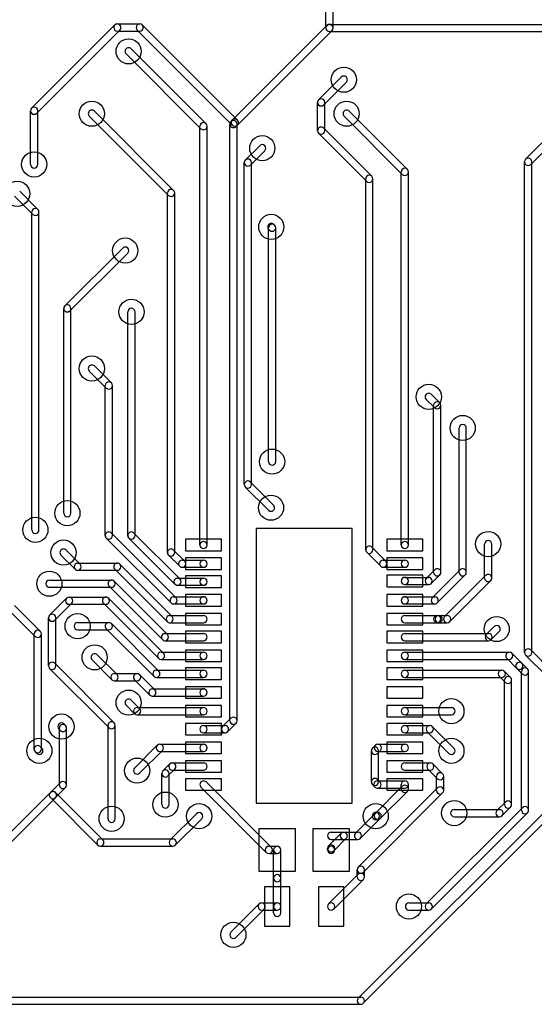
# Model space of a CAD drawing. Extents: x 67 to 209, y -168 to -95.
# Tile 8 of 14: x 149 to 167, y -168 to -133. Entities that reach past the tile are written whole.
import ezdxf

# ---------------------------------------------------------------- set-up
doc = ezdxf.new("R2010")
doc.units = 0
doc.header["$MEASUREMENT"] = 0
doc.layers.add('BLACK', color=250, linetype='CONTINUOUS')

msp = doc.modelspace()

# ---------------------------------------------------------------- linework, layer by layer
at = {"layer": 'BLACK'}
for p, q in [((159.767, -133.474), (159.767, -129.699)), ((160.021, -133.474), (160.021, -129.699)), ((149.374, -136.305), (152.312, -133.366)), ((152.402, -133.329), (153.191, -133.329)), ((153.281, -133.366), (156.641, -136.727)), ((159.804, -133.384), (156.461, -136.727)), ((159.894, -133.347), (171.16, -133.347)), ((149.554, -136.485), (152.492, -133.546)), ((152.402, -133.583), (153.191, -133.583)), ((153.101, -133.546), (156.461, -136.907)), ((159.984, -133.564), (156.641, -136.907)), ((159.894, -133.601), (171.16, -133.601)), ((155.534, -136.854), (152.89, -134.21)), ((155.354, -137.034), (152.71, -134.39)), ((159.51, -136.01), (160.31, -135.21)), ((159.69, -136.19), (160.49, -135.39)), ((159.473, -137.1), (159.473, -136.1)), ((159.727, -137.1), (159.727, -136.1)), ((149.337, -138.292), (149.337, -136.395)), ((149.591, -138.292), (149.591, -136.395)), ((154.21, -139.39), (151.41, -136.59)), ((154.39, -139.21), (151.59, -136.41)), ((162.466, -138.646), (160.41, -136.59)), ((162.646, -138.466), (160.59, -136.41)), ((155.317, -151.733), (155.317, -136.944)), ((155.571, -151.733), (155.571, -136.944)), ((156.377, -157.938), (156.377, -136.865)), ((156.46, -136.728), (156.413, -136.776)), ((156.642, -136.906), (156.595, -136.954)), ((156.631, -157.938), (156.631, -136.865)), ((167.959, -136.972), (166.821, -138.11)), ((161.21, -138.89), (159.51, -137.19)), ((161.39, -138.71), (159.69, -137.01)), ((168.139, -137.152), (167.001, -138.29)), ((157.431, -137.63), (156.922, -138.139)), ((157.611, -137.81), (157.102, -138.319)), ((156.885, -149.598), (156.885, -138.229)), ((157.139, -149.598), (157.139, -138.229)), ((166.784, -155.53), (166.784, -138.2)), ((167.038, -155.53), (167.038, -138.2)), ((162.429, -151.733), (162.429, -138.556)), ((162.683, -151.733), (162.683, -138.556)), ((161.173, -151.9), (161.173, -138.8)), ((161.427, -151.9), (161.427, -138.8)), ((148.773, -139.418), (149.417, -140.062)), ((148.953, -139.238), (149.597, -139.882)), ((154.173, -152), (154.173, -139.3)), ((154.427, -152), (154.427, -139.3)), ((149.38, -151.199), (149.38, -139.972)), ((149.634, -151.199), (149.634, -139.972)), ((157.957, -140.438), (157.928, -140.409)), ((157.74, -148.788), (157.74, -140.528)), ((157.777, -140.618), (157.748, -140.589)), ((157.994, -148.788), (157.994, -140.528)), ((150.545, -143.288), (152.593, -141.247)), ((150.724, -143.467), (152.772, -141.426)), ((150.509, -150.608), (150.509, -143.379)), ((150.763, -150.608), (150.763, -143.379)), ((152.773, -151.4), (152.773, -143.5)), ((153.027, -151.4), (153.027, -143.5)), ((152.01, -146.19), (151.41, -145.59)), ((152.19, -146.01), (151.59, -145.41)), ((151.973, -151.4), (151.973, -146.1)), ((152.227, -151.4), (152.227, -146.1)), ((163.61, -146.89), (163.31, -146.59)), ((163.79, -146.71), (163.49, -146.41)), ((163.573, -152.7), (163.573, -146.8)), ((163.827, -152.7), (163.827, -146.8)), ((164.473, -152.7), (164.473, -147.6)), ((164.727, -152.7), (164.727, -147.6)), ((157.102, -149.508), (157.92, -150.326)), ((156.922, -149.688), (157.74, -150.506)), ((160.7, -151.15), (157.3, -151.15)), ((157.3, -151.15), (157.3, -160.85)), ((160.7, -160.85), (160.7, -151.15)), ((154.299, -153.779), (152.01, -151.49)), ((154.479, -153.599), (152.19, -151.31)), ((154.438, -153.118), (152.81, -151.49)), ((154.618, -152.938), (152.99, -151.31)), ((156.079, -151.53), (154.809, -151.53)), ((154.809, -151.53), (154.809, -151.936)), ((156.079, -151.936), (156.079, -151.53)), ((163.191, -151.53), (161.921, -151.53)), ((161.921, -151.53), (161.921, -151.936)), ((163.191, -151.936), (163.191, -151.53)), ((151.09, -152.41), (150.59, -151.91)), ((154.783, -152.303), (154.39, -151.91)), ((154.809, -151.936), (156.079, -151.936)), ((155.317, -151.733), (155.317, -151.733)), ((155.571, -151.733), (155.571, -151.733)), ((161.883, -152.303), (161.39, -151.81)), ((161.921, -151.936), (163.191, -151.936)), ((162.429, -151.733), (162.429, -151.733)), ((162.683, -151.733), (162.683, -151.733)), ((165.373, -152.9), (165.373, -151.7)), ((165.627, -152.9), (165.627, -151.7)), ((150.91, -152.59), (150.41, -152.09)), ((154.603, -152.483), (154.21, -152.09)), ((154.693, -152.266), (155.444, -152.266)), ((156.079, -152.19), (154.809, -152.19)), ((154.809, -152.19), (154.809, -152.596)), ((155.444, -152.266), (155.444, -152.266)), ((156.079, -152.596), (156.079, -152.19)), ((161.703, -152.483), (161.21, -151.99)), ((161.793, -152.266), (162.556, -152.266)), ((163.191, -152.19), (161.921, -152.19)), ((161.921, -152.19), (161.921, -152.596)), ((162.556, -152.266), (162.556, -152.266)), ((163.191, -152.596), (163.191, -152.19)), ((151, -152.373), (152.4, -152.373)), ((151, -152.627), (152.4, -152.627)), ((154.159, -154.439), (152.31, -152.59)), ((154.339, -154.259), (152.49, -152.41)), ((154.693, -152.52), (155.444, -152.52)), ((154.809, -152.596), (156.079, -152.596)), ((155.354, -152.483), (155.354, -152.483)), ((155.444, -152.52), (155.444, -152.52)), ((155.534, -152.303), (155.534, -152.303)), ((161.793, -152.52), (162.556, -152.52)), ((161.921, -152.596), (163.191, -152.596)), ((162.466, -152.483), (162.466, -152.483)), ((162.556, -152.52), (162.556, -152.52)), ((162.646, -152.303), (162.646, -152.303)), ((163.307, -152.913), (163.61, -152.61)), ((163.521, -153.599), (164.51, -152.61)), ((150, -152.973), (152.2, -152.973)), ((154.528, -152.901), (155.444, -152.901)), ((156.079, -152.825), (154.809, -152.825)), ((154.809, -152.825), (154.809, -153.231)), ((155.444, -152.901), (155.444, -152.901)), ((155.534, -152.938), (155.534, -152.938)), ((156.079, -153.231), (156.079, -152.825)), ((163.191, -152.8), (161.921, -152.8)), ((161.921, -152.8), (161.921, -153.206)), ((162.556, -152.876), (162.556, -152.876)), ((162.556, -152.876), (163.397, -152.876)), ((162.646, -152.913), (162.646, -152.913)), ((163.191, -153.206), (163.191, -152.8)), ((163.487, -153.093), (163.79, -152.79)), ((163.701, -153.779), (164.69, -152.79)), ((163.961, -154.259), (165.41, -152.81)), ((164.141, -154.439), (165.59, -152.99)), ((150, -153.227), (152.2, -153.227)), ((153.994, -155.074), (152.11, -153.19)), ((154.174, -154.894), (152.29, -153.01)), ((154.528, -153.155), (155.444, -153.155)), ((154.809, -153.231), (156.079, -153.231)), ((155.354, -153.118), (155.354, -153.118)), ((155.444, -153.155), (155.444, -153.155)), ((161.921, -153.206), (163.191, -153.206)), ((162.466, -153.093), (162.466, -153.093)), ((162.556, -153.13), (162.556, -153.13)), ((162.556, -153.13), (163.397, -153.13)), ((150.61, -153.61), (150.01, -154.21)), ((150.7, -153.573), (152, -153.573)), ((154.034, -155.554), (152.09, -153.61)), ((154.389, -153.562), (155.444, -153.562)), ((156.079, -153.485), (154.809, -153.485)), ((154.809, -153.485), (154.809, -153.892)), ((155.354, -153.599), (155.354, -153.599)), ((155.444, -153.562), (155.444, -153.562)), ((156.079, -153.892), (156.079, -153.485)), ((163.191, -153.485), (161.921, -153.485)), ((161.921, -153.485), (161.921, -153.892)), ((162.556, -153.562), (162.556, -153.562)), ((162.556, -153.562), (163.611, -153.562)), ((162.646, -153.599), (162.646, -153.599)), ((163.191, -153.892), (163.191, -153.485)), ((149.682, -154.782), (148.766, -153.866)), ((150.79, -153.79), (150.19, -154.39)), ((150.7, -153.827), (152, -153.827)), ((153.854, -155.734), (151.91, -153.79)), ((154.389, -153.816), (155.444, -153.816)), ((154.809, -153.892), (156.079, -153.892)), ((155.444, -153.816), (155.444, -153.816)), ((155.533, -153.779), (155.534, -153.778)), ((161.921, -153.892), (163.191, -153.892)), ((162.467, -153.779), (162.466, -153.778)), ((162.556, -153.816), (162.556, -153.816)), ((162.556, -153.816), (163.611, -153.816)), ((149.502, -154.962), (148.586, -154.046)), ((149.973, -156), (149.973, -154.3)), ((150.227, -156), (150.227, -154.3)), ((154.249, -154.222), (155.444, -154.222)), ((156.079, -154.146), (154.809, -154.146)), ((154.809, -154.146), (154.809, -154.552)), ((156.079, -154.552), (156.079, -154.146)), ((163.191, -154.146), (161.921, -154.146)), ((161.921, -154.146), (161.921, -154.552)), ((162.556, -154.222), (163.7, -154.222)), ((163.191, -154.552), (163.191, -154.146)), ((163.7, -154.222), (163.751, -154.222)), ((163.7, -154.222), (163.751, -154.222)), ((163.751, -154.222), (164.051, -154.222)), ((151, -154.473), (152.1, -154.473)), ((151, -154.727), (152.1, -154.727)), ((153.689, -156.369), (152.01, -154.69)), ((153.869, -156.189), (152.19, -154.51)), ((154.249, -154.476), (155.444, -154.476)), ((154.809, -154.552), (156.079, -154.552)), ((161.921, -154.552), (163.191, -154.552)), ((162.556, -154.476), (163.7, -154.476)), ((163.7, -154.476), (163.751, -154.476)), ((163.7, -154.476), (163.751, -154.476)), ((163.751, -154.476), (164.051, -154.476)), ((165.71, -154.61), (165.426, -154.894)), ((149.465, -158.944), (149.465, -154.872)), ((149.719, -158.944), (149.719, -154.872)), ((154.084, -154.857), (155.444, -154.857)), ((156.079, -154.781), (154.809, -154.781)), ((154.809, -154.781), (154.809, -155.187)), ((156.079, -155.187), (156.079, -154.781)), ((163.191, -154.781), (161.921, -154.781)), ((161.921, -154.781), (161.921, -155.187)), ((162.556, -154.857), (165.516, -154.857)), ((163.191, -155.187), (163.191, -154.781)), ((165.89, -154.79), (165.606, -155.074)), ((154.084, -155.111), (155.444, -155.111)), ((154.809, -155.187), (156.079, -155.187)), ((161.921, -155.187), (163.191, -155.187)), ((162.556, -155.111), (165.516, -155.111)), ((152.39, -156.31), (151.69, -155.61)), ((153.944, -155.517), (155.444, -155.517)), ((153.944, -155.771), (155.444, -155.771)), ((156.079, -155.441), (154.809, -155.441)), ((154.809, -155.441), (154.809, -155.848)), ((155.354, -155.734), (155.354, -155.734)), ((155.444, -155.517), (155.444, -155.517)), ((155.444, -155.771), (155.444, -155.771)), ((155.533, -155.554), (155.534, -155.555)), ((156.079, -155.848), (156.079, -155.441)), ((163.191, -155.441), (161.921, -155.441)), ((161.921, -155.441), (161.921, -155.848)), ((162.467, -155.554), (162.466, -155.555)), ((162.556, -155.517), (162.556, -155.517)), ((162.556, -155.517), (166.244, -155.517)), ((162.556, -155.771), (162.556, -155.771)), ((162.556, -155.771), (166.244, -155.771)), ((162.646, -155.734), (162.646, -155.734)), ((163.191, -155.848), (163.191, -155.441)), ((166.154, -155.734), (166.51, -156.09)), ((166.334, -155.554), (166.69, -155.91)), ((166.821, -155.62), (167.566, -156.365)), ((167.001, -155.44), (167.746, -156.185)), ((150.01, -156.09), (152.11, -158.19)), ((150.19, -155.91), (152.29, -158.01)), ((152.21, -156.49), (151.51, -155.79)), ((154.809, -155.848), (156.079, -155.848)), ((156.079, -156.076), (154.809, -156.076)), ((154.809, -156.076), (154.809, -156.483)), ((156.079, -156.483), (156.079, -156.076)), ((161.921, -155.848), (163.191, -155.848)), ((163.191, -156.076), (161.921, -156.076)), ((161.921, -156.076), (161.921, -156.483)), ((163.191, -156.483), (163.191, -156.076)), ((166.71, -156.29), (166.51, -156.09)), ((166.89, -156.11), (166.69, -155.91)), ((152.3, -156.273), (153.1, -156.273)), ((153.73, -156.85), (153.19, -156.31)), ((153.779, -156.152), (155.444, -156.152)), ((153.779, -156.406), (155.444, -156.406)), ((155.354, -156.369), (155.354, -156.369)), ((155.444, -156.152), (155.444, -156.152)), ((155.444, -156.406), (155.444, -156.406)), ((155.533, -156.189), (155.534, -156.19)), ((162.467, -156.189), (162.466, -156.19)), ((162.556, -156.152), (162.556, -156.152)), ((162.556, -156.152), (165.979, -156.152)), ((162.556, -156.406), (162.556, -156.406)), ((162.556, -156.406), (165.979, -156.406)), ((162.646, -156.369), (162.646, -156.369)), ((165.889, -156.369), (166.11, -156.59)), ((166.069, -156.189), (166.29, -156.41)), ((166.673, -161.1), (166.673, -156.2)), ((166.927, -161.1), (166.927, -156.2)), ((152.3, -156.527), (153.1, -156.527)), ((153.55, -157.03), (153.01, -156.49)), ((153.64, -156.813), (155.444, -156.813)), ((154.809, -156.483), (156.079, -156.483)), ((156.079, -156.737), (154.809, -156.737)), ((154.809, -156.737), (154.809, -157.143)), ((155.444, -156.813), (155.444, -156.813)), ((156.079, -157.143), (156.079, -156.737)), ((161.921, -156.483), (163.191, -156.483)), ((163.191, -156.737), (161.921, -156.737)), ((161.921, -156.737), (161.921, -157.143)), ((163.191, -157.143), (163.191, -156.737)), ((166.073, -160.9), (166.073, -156.5)), ((166.327, -160.9), (166.327, -156.5)), ((153.64, -157.067), (155.444, -157.067)), ((154.809, -157.143), (156.079, -157.143)), ((155.354, -156.85), (155.354, -156.85)), ((155.444, -157.067), (155.444, -157.067)), ((155.534, -157.03), (155.534, -157.03)), ((161.921, -157.143), (163.191, -157.143)), ((153.01, -157.69), (152.71, -157.39)), ((153.19, -157.51), (152.89, -157.21)), ((153.1, -157.473), (155.444, -157.473)), ((156.079, -157.397), (154.809, -157.397)), ((154.809, -157.397), (154.809, -157.803)), ((155.444, -157.473), (155.444, -157.473)), ((155.534, -157.51), (155.534, -157.51)), ((156.079, -157.803), (156.079, -157.397)), ((163.191, -157.397), (161.921, -157.397)), ((161.921, -157.397), (161.921, -157.803)), ((162.466, -157.51), (162.466, -157.51)), ((162.556, -157.473), (162.556, -157.473)), ((162.556, -157.473), (164.2, -157.473)), ((163.191, -157.803), (163.191, -157.397)), ((153.1, -157.727), (155.444, -157.727)), ((154.809, -157.803), (156.079, -157.803)), ((155.354, -157.69), (155.354, -157.69)), ((155.444, -157.727), (155.444, -157.727)), ((156.414, -157.848), (156.116, -158.145)), ((161.921, -157.803), (163.191, -157.803)), ((162.556, -157.727), (162.556, -157.727)), ((162.556, -157.727), (164.2, -157.727)), ((162.646, -157.69), (162.646, -157.69)), ((150.354, -160.209), (150.354, -158.196)), ((150.518, -158.054), (150.57, -158.105)), ((150.608, -160.209), (150.608, -158.196)), ((152.073, -161.4), (152.073, -158.1)), ((152.327, -161.4), (152.327, -158.1)), ((156.079, -158.032), (154.809, -158.032)), ((154.809, -158.032), (154.809, -158.438)), ((155.354, -158.145), (155.354, -158.145)), ((155.444, -158.108), (155.444, -158.108)), ((155.444, -158.108), (156.206, -158.108)), ((156.079, -158.438), (156.079, -158.032)), ((156.594, -158.028), (156.296, -158.325)), ((163.191, -158.032), (161.921, -158.032)), ((161.921, -158.032), (161.921, -158.438)), ((162.466, -158.145), (162.466, -158.145)), ((162.556, -158.108), (162.556, -158.108)), ((162.556, -158.108), (163.435, -158.108)), ((163.191, -158.438), (163.191, -158.032)), ((163.525, -158.145), (164.29, -158.91)), ((150.34, -158.236), (150.392, -158.287)), ((154.809, -158.438), (156.079, -158.438)), ((155.444, -158.362), (155.444, -158.362)), ((155.444, -158.362), (156.206, -158.362)), ((155.534, -158.325), (155.534, -158.325)), ((161.921, -158.438), (163.191, -158.438)), ((162.556, -158.362), (162.556, -158.362)), ((162.556, -158.362), (163.435, -158.362)), ((162.646, -158.325), (162.646, -158.325)), ((163.345, -158.325), (164.11, -159.09)), ((149.738, -158.91), (149.682, -158.854)), ((153.814, -158.806), (153.01, -159.61)), ((153.904, -158.769), (155.444, -158.769)), ((156.079, -158.692), (154.809, -158.692)), ((154.809, -158.692), (154.809, -159.099)), ((155.354, -158.806), (155.354, -158.806)), ((155.444, -158.769), (155.444, -158.769)), ((156.079, -159.099), (156.079, -158.692)), ((161.514, -158.806), (161.41, -158.91)), ((161.604, -158.769), (162.556, -158.769)), ((163.191, -158.692), (161.921, -158.692)), ((161.921, -158.692), (161.921, -159.099)), ((162.429, -158.896), (162.429, -158.896)), ((162.683, -158.896), (162.683, -158.896)), ((163.191, -159.099), (163.191, -158.692)), ((149.558, -159.09), (149.502, -159.034)), ((153.994, -158.986), (153.19, -159.79)), ((153.904, -159.023), (155.444, -159.023)), ((154.809, -159.099), (156.079, -159.099)), ((155.444, -159.023), (155.444, -159.023)), ((155.533, -158.986), (155.534, -158.985)), ((161.373, -160.1), (161.373, -159)), ((161.694, -158.986), (161.59, -159.09)), ((161.604, -159.023), (162.556, -159.023)), ((161.627, -160.1), (161.627, -159)), ((161.921, -159.099), (163.191, -159.099)), ((154.01, -159.71), (154.254, -159.466)), ((154.344, -159.429), (155.444, -159.429)), ((156.079, -159.353), (154.809, -159.353)), ((154.809, -159.353), (154.809, -159.759)), ((156.079, -159.759), (156.079, -159.353)), ((163.191, -159.353), (161.921, -159.353)), ((161.921, -159.353), (161.921, -159.759)), ((162.556, -159.429), (163.456, -159.429)), ((163.191, -159.759), (163.191, -159.353)), ((163.546, -159.466), (163.89, -159.81)), ((153.973, -160.9), (153.973, -159.8)), ((154.19, -159.89), (154.434, -159.646)), ((154.227, -160.9), (154.227, -159.8)), ((154.344, -159.683), (155.444, -159.683)), ((154.809, -159.759), (156.079, -159.759)), ((161.921, -159.759), (163.191, -159.759)), ((162.556, -159.683), (163.456, -159.683)), ((163.366, -159.646), (163.71, -159.99)), ((163.673, -160.4), (163.673, -159.9)), ((163.927, -160.4), (163.927, -159.9)), ((150.391, -160.119), (150.036, -160.474)), ((156.079, -159.988), (154.809, -159.988)), ((154.809, -159.988), (154.809, -160.394)), ((157.663, -162.59), (155.354, -160.281)), ((157.843, -162.41), (155.534, -160.101)), ((156.079, -160.394), (156.079, -159.988)), ((161.41, -160.19), (161.501, -160.281)), ((162.466, -160.254), (161.508, -161.212)), ((161.59, -160.01), (161.681, -160.101)), ((161.591, -160.064), (162.556, -160.064)), ((163.191, -159.988), (161.921, -159.988)), ((161.921, -159.988), (161.921, -160.394)), ((162.429, -160.344), (162.429, -160.191)), ((162.683, -160.344), (162.683, -160.191)), ((163.191, -160.394), (163.191, -159.988)), ((144.965, -165.536), (150.041, -160.478)), ((150.571, -160.299), (150.216, -160.654)), ((150.216, -160.474), (151.892, -162.15)), ((154.809, -160.394), (156.079, -160.394)), ((160.908, -167.736), (168.137, -160.507)), ((163.71, -160.31), (160.91, -163.11)), ((163.89, -160.49), (161.09, -163.29)), ((161.591, -160.318), (162.556, -160.318)), ((162.646, -160.434), (161.688, -161.392)), ((161.921, -160.394), (163.191, -160.394)), ((145.144, -165.716), (150.22, -160.658)), ((150.036, -160.654), (151.712, -162.33)), ((157.3, -160.85), (160.7, -160.85)), ((161.088, -167.916), (168.317, -160.687)), ((166.11, -160.81), (165.81, -161.11)), ((166.29, -160.99), (165.99, -161.29)), ((154.269, -162.149), (155.201, -161.221)), ((161.508, -161.212), (160.81, -161.91)), ((161.445, -161.212), (161.437, -161.22)), ((161.535, -161.175), (161.598, -161.175)), ((166.71, -161.01), (163.31, -164.41)), ((166.89, -161.19), (163.49, -164.59)), ((164.3, -161.073), (165.9, -161.073)), ((164.3, -161.327), (165.9, -161.327)), ((154.448, -162.329), (155.38, -161.401)), ((161.688, -161.392), (160.99, -162.09)), ((161.535, -161.429), (161.598, -161.429)), ((161.625, -161.392), (161.617, -161.4)), ((157.397, -161.751), (157.397, -163.249)), ((158.698, -161.751), (157.397, -161.751)), ((158.698, -163.249), (158.698, -161.751)), ((159.302, -161.751), (159.302, -163.249)), ((160.603, -161.751), (159.302, -161.751)), ((160.309, -161.91), (159.862, -162.356)), ((159.952, -161.873), (160.399, -161.873)), ((160.399, -161.873), (160.9, -161.873)), ((160.603, -163.249), (160.603, -161.751)), ((151.802, -162.113), (154.359, -162.113)), ((151.802, -162.367), (154.359, -162.367)), ((157.753, -162.373), (158.048, -162.373)), ((158.048, -162.373), (158.048, -162.373)), ((159.952, -162.127), (160.399, -162.127)), ((159.952, -162.373), (159.953, -162.373)), ((160.489, -162.09), (160.042, -162.536)), ((160.399, -162.127), (160.9, -162.127)), ((157.753, -162.627), (158.048, -162.627)), ((157.921, -163.5), (157.921, -162.5)), ((158.048, -162.627), (158.048, -162.627)), ((158.175, -163.5), (158.175, -162.5)), ((159.825, -162.5), (159.825, -162.446)), ((159.952, -162.627), (159.953, -162.627)), ((160.079, -162.5), (160.079, -162.446)), ((157.397, -163.249), (158.698, -163.249)), ((157.958, -163.41), (157.958, -163.411)), ((159.302, -163.249), (160.603, -163.249)), ((160.91, -163.362), (159.863, -164.41)), ((160.873, -163.452), (160.873, -163.2)), ((161.127, -163.452), (161.127, -163.2)), ((157.921, -164.5), (157.921, -163.5)), ((157.921, -164.5), (157.921, -163.501)), ((158.138, -163.59), (158.137, -163.59)), ((158.175, -164.5), (158.175, -163.5)), ((158.175, -164.5), (158.175, -163.501)), ((161.09, -163.542), (160.042, -164.589)), ((157.603, -163.802), (157.603, -165.199)), ((158.492, -163.802), (157.603, -163.802)), ((158.492, -165.199), (158.492, -163.802)), ((159.508, -163.802), (159.508, -165.199)), ((160.397, -163.802), (159.508, -163.802)), ((160.397, -165.199), (160.397, -163.802)), ((157.41, -164.41), (156.41, -165.41)), ((157.5, -164.373), (158.048, -164.373)), ((159.863, -164.41), (159.862, -164.41)), ((162.7, -164.373), (163.4, -164.373)), ((157.59, -164.59), (156.59, -165.59)), ((157.5, -164.627), (158.048, -164.627)), ((157.921, -164.726), (157.921, -164.5)), ((157.921, -164.726), (157.921, -164.5)), ((158.175, -164.726), (158.175, -164.5)), ((158.175, -164.726), (158.175, -164.5)), ((159.826, -164.5), (159.826, -164.5)), ((160.042, -164.589), (160.042, -164.59)), ((160.08, -164.5), (160.08, -164.5)), ((162.7, -164.627), (163.4, -164.627)), ((157.603, -165.199), (158.492, -165.199)), ((159.508, -165.199), (160.397, -165.199)), ((139.651, -167.699), (160.998, -167.699)), ((139.651, -167.953), (160.998, -167.953))]:
    msp.add_line(p, q, dxfattribs=at)
for centre in [(152.8, -134.3), (160.4, -135.3), (151.5, -136.5), (160.5, -136.5), (157.521, -137.72), (149.464, -138.292), (148.863, -139.328), (157.838, -140.499), (152.681, -141.335), (152.9, -143.5), (151.5, -145.5), (163.4, -146.5), (164.6, -147.6), (157.867, -148.788), (150.636, -150.608), (157.83, -150.416), (149.507, -151.199), (165.5, -151.7), (150.5, -152), (150, -153.1), (151, -154.6), (165.8, -154.7), (151.6, -155.7), (152.8, -157.3), (164.2, -157.6), (150.429, -158.145), (149.648, -159), (164.2, -159), (153.1, -159.7), (154.1, -160.9), (152.2, -161.4), (155.29, -161.31), (161.527, -161.31), (164.3, -161.2), (162.7, -164.5), (156.5, -165.5)]:
    msp.add_circle(centre, 0.4445, dxfattribs=at)
for centre, start, end in [((152.402, -133.456), 90, 270), ((152.402, -133.456), 315, 495), ((153.191, -133.456), 45, 225), ((153.191, -133.456), 270, 450), ((159.894, -133.474), 90, 270), ((159.894, -133.474), 180, 360), ((159.894, -133.474), -45, 135), ((152.8, -134.3), 405, 585), ((160.4, -135.3), 315, 495), ((149.464, -136.395), 360, 540), ((149.464, -136.395), 135, 315), ((159.6, -136.1), 360, 540), ((159.6, -136.1), 135, 315), ((151.5, -136.5), 405, 585), ((160.5, -136.5), 405, 585), ((155.444, -136.944), 360, 540), ((155.444, -136.944), 225, 405), ((156.504, -136.865), 360, 540), ((156.504, -136.865), 135.7, 315.7), ((156.551, -136.817), 135, 315), ((156.551, -136.817), -44.3, 135.7), ((156.551, -136.817), 225, 405), ((159.6, -137.1), 405, 585), ((159.6, -137.1), 180, 360), ((157.521, -137.72), -45, 135), ((149.464, -138.292), 180, 360), ((157.012, -138.229), 360, 540), ((157.012, -138.229), 135, 315), ((166.911, -138.2), 360, 540), ((166.911, -138.2), 135, 315), ((161.3, -138.8), 360, 540), ((161.3, -138.8), 225, 405), ((162.556, -138.556), 360, 540), ((162.556, -138.556), 225, 405), ((154.3, -139.3), 360, 540), ((154.3, -139.3), 225, 405), ((149.507, -139.972), 360, 540), ((149.507, -139.972), 225, 405), ((157.838, -140.499), 405, 585), ((157.867, -140.528), 360, 540), ((157.867, -140.528), 225, 405), ((152.683, -141.337), 314.9, 494.9), ((150.636, -143.379), 360, 540), ((150.634, -143.377), 134.9, 314.9), ((152.9, -143.5), 360, 540), ((151.5, -145.5), 405, 585), ((152.1, -146.1), 360, 540), ((152.1, -146.1), 225, 405), ((163.4, -146.5), 405, 585), ((163.7, -146.8), 360, 540), ((163.7, -146.8), 225, 405), ((164.6, -147.6), 360, 540), ((157.867, -148.788), 180, 360), ((157.012, -149.598), 45, 225), ((157.012, -149.598), 180, 360), ((157.83, -150.416), 225, 405), ((150.636, -150.608), 180, 360), ((149.507, -151.199), 180, 360), ((152.1, -151.4), 405, 585), ((152.1, -151.4), 180, 360), ((152.9, -151.4), 405, 585), ((152.9, -151.4), 180, 360), ((165.5, -151.7), 360, 540), ((150.5, -152), 405, 585), ((154.3, -152), 405, 585), ((155.444, -151.733), 360, 540), ((155.444, -151.733), 180, 360), ((155.444, -151.733), 180, 360), ((161.3, -151.9), 405, 585), ((161.3, -151.9), 180, 360), ((162.556, -151.733), 360, 540), ((162.556, -151.733), 180, 360), ((162.556, -151.733), 180, 360), ((154.3, -152), 180, 360), ((154.693, -152.393), 90, 270), ((155.444, -152.393), 90, 270), ((155.444, -152.393), 45, 225), ((155.444, -152.393), 270, 450), ((155.444, -152.393), 270, 450), ((161.793, -152.393), 90, 270), ((162.556, -152.393), 90, 270), ((162.556, -152.393), 45, 225), ((162.556, -152.393), 270, 450), ((162.556, -152.393), 270, 450), ((151, -152.5), 90, 270), ((151, -152.5), 225, 405), ((152.4, -152.5), 405, 585), ((152.4, -152.5), 270, 450), ((154.693, -152.393), 225, 405), ((155.444, -152.393), 225, 405), ((161.793, -152.393), 225, 405), ((162.556, -152.393), 225, 405), ((163.7, -152.7), 315, 495), ((164.6, -152.7), 315, 495), ((150, -153.1), 90, 270), ((152.2, -153.1), 405, 585), ((152.2, -153.1), 270, 450), ((154.528, -153.028), 90, 270), ((154.528, -153.028), 225, 405), ((155.444, -153.028), 90, 270), ((155.444, -153.028), 45, 225), ((155.444, -153.028), 225, 405), ((155.444, -153.028), 270, 450), ((155.444, -153.028), 270, 450), ((162.556, -153.003), 90, 270), ((162.556, -153.003), 90, 270), ((162.556, -153.003), 405, 585), ((162.556, -153.003), 225, 405), ((162.556, -153.003), 270, 450), ((163.397, -153.003), 135, 315), ((163.397, -153.003), 270, 450), ((163.7, -152.7), 180, 360), ((164.6, -152.7), 180, 360), ((165.5, -152.9), 180, 360), ((165.5, -152.9), 315, 495), ((150.7, -153.7), 90, 270), ((150.7, -153.7), -45, 135), ((152, -153.7), 405, 585), ((152, -153.7), 270, 450), ((154.389, -153.689), 90, 270), ((154.389, -153.689), 225, 405), ((155.444, -153.689), 90, 270), ((155.444, -153.689), 135, 315), ((155.444, -153.689), 315, 495), ((155.444, -153.689), 270, 450), ((155.444, -153.689), 270, 450), ((162.556, -153.689), 90, 270), ((162.556, -153.689), 90, 270), ((162.556, -153.689), 405, 585), ((162.556, -153.689), 225, 405), ((162.556, -153.689), 270, 450), ((163.611, -153.689), 135, 315), ((163.611, -153.689), 270, 450), ((150.1, -154.3), 360, 540), ((150.1, -154.3), 135, 315), ((154.249, -154.349), 90, 270), ((154.249, -154.349), 225, 405), ((155.444, -154.349), 270, 450), ((162.556, -154.349), 90, 270), ((163.7, -154.349), 90, 270), ((163.7, -154.349), 90, 270), ((163.751, -154.349), 90, 270), ((163.7, -154.349), 270, 450), ((163.751, -154.349), 270, 450), ((163.751, -154.349), 270, 450), ((164.051, -154.349), 135, 315), ((164.051, -154.349), 270, 450), ((151, -154.6), 90, 270), ((152.1, -154.6), 405, 585), ((152.1, -154.6), 270, 450), ((165.8, -154.7), -45, 135), ((149.592, -154.872), 360, 540), ((149.592, -154.872), 225, 405), ((154.084, -154.984), 90, 270), ((154.084, -154.984), 225, 405), ((155.444, -154.984), 270, 450), ((162.556, -154.984), 90, 270), ((165.516, -154.984), 135, 315), ((165.516, -154.984), 270, 450), ((166.911, -155.53), 45, 225), ((151.6, -155.7), 405, 585), ((153.944, -155.644), 90, 270), ((153.944, -155.644), 225, 405), ((155.444, -155.644), 90, 270), ((155.444, -155.644), 45, 225), ((155.444, -155.644), 225, 405), ((155.444, -155.644), 270, 450), ((155.444, -155.644), 270, 450), ((162.556, -155.644), 90, 270), ((162.556, -155.644), 90, 270), ((162.556, -155.644), 135, 315), ((162.556, -155.644), -45, 135), ((162.556, -155.644), 270, 450), ((166.244, -155.644), 45, 225), ((166.244, -155.644), 270, 450), ((166.911, -155.53), 180, 360), ((150.1, -156), 45, 225), ((150.1, -156), 180, 360), ((166.6, -156), 405, 585), ((166.6, -156), 225, 405), ((166.8, -156.2), 360, 540), ((166.8, -156.2), 225, 405), ((152.3, -156.4), 90, 270), ((152.3, -156.4), 225, 405), ((153.1, -156.4), 405, 585), ((153.1, -156.4), 270, 450), ((153.779, -156.279), 90, 270), ((153.779, -156.279), 225, 405), ((155.444, -156.279), 90, 270), ((155.444, -156.279), 45, 225), ((155.444, -156.279), 225, 405), ((155.444, -156.279), 270, 450), ((155.444, -156.279), 270, 450), ((162.556, -156.279), 90, 270), ((162.556, -156.279), 90, 270), ((162.556, -156.279), 135, 315), ((162.556, -156.279), -45, 135), ((162.556, -156.279), 270, 450), ((165.979, -156.279), 45, 225), ((165.979, -156.279), 270, 450), ((166.2, -156.5), 360, 540), ((166.2, -156.5), 225, 405), ((153.64, -156.94), 90, 270), ((155.444, -156.94), 90, 270), ((155.444, -156.94), 315, 495), ((155.444, -156.94), 270, 450), ((155.444, -156.94), 270, 450), ((153.64, -156.94), 225, 405), ((155.444, -156.94), 135, 315), ((152.8, -157.3), 405, 585), ((153.1, -157.6), 90, 270), ((153.1, -157.6), 225, 405), ((155.444, -157.6), 90, 270), ((155.444, -157.6), 45, 225), ((155.444, -157.6), 225, 405), ((155.444, -157.6), 270, 450), ((155.444, -157.6), 270, 450), ((162.556, -157.6), 90, 270), ((162.556, -157.6), 90, 270), ((162.556, -157.6), 135, 315), ((162.556, -157.6), -45, 135), ((162.556, -157.6), 270, 450), ((164.2, -157.6), 270, 450), ((156.504, -157.938), -45, 135), ((150.429, -158.145), 45.6, 225.6), ((150.481, -158.196), 360, 540), ((150.481, -158.196), 225.6, 405.6), ((152.2, -158.1), 360, 540), ((152.2, -158.1), 225, 405), ((155.444, -158.235), 90, 270), ((155.444, -158.235), 90, 270), ((155.444, -158.235), 135, 315), ((155.444, -158.235), -45, 135), ((155.444, -158.235), 270, 450), ((156.206, -158.235), 135, 315), ((156.206, -158.235), 270, 450), ((156.504, -157.938), 180, 360), ((162.556, -158.235), 90, 270), ((162.556, -158.235), 90, 270), ((162.556, -158.235), 135, 315), ((162.556, -158.235), -45, 135), ((162.556, -158.235), 270, 450), ((163.435, -158.235), 45, 225), ((163.435, -158.235), 270, 450), ((149.592, -158.944), 405, 585), ((153.904, -158.896), 90, 270), ((153.904, -158.896), -45, 135), ((155.444, -158.896), 90, 270), ((155.444, -158.896), 135, 315), ((155.444, -158.896), 315, 495), ((155.444, -158.896), 270, 450), ((155.444, -158.896), 270, 450), ((161.5, -159), 360, 540), ((161.604, -158.896), 90, 270), ((161.604, -158.896), -45, 135), ((162.556, -158.896), 360, 540), ((162.556, -158.896), 180, 360), ((162.556, -158.896), 270, 450), ((149.592, -158.944), 180, 360), ((149.648, -159), 225, 405), ((161.5, -159), 135, 315), ((164.2, -159), 225, 405), ((154.344, -159.556), 90, 270), ((154.344, -159.556), 315, 495), ((155.444, -159.556), 270, 450), ((162.556, -159.556), 90, 270), ((163.456, -159.556), 45, 225), ((163.456, -159.556), 270, 450), ((153.1, -159.7), 135, 315), ((154.1, -159.8), 360, 540), ((154.1, -159.8), 135, 315), ((163.8, -159.9), 360, 540), ((163.8, -159.9), 225, 405), ((150.481, -160.209), 180, 360), ((150.481, -160.209), -45, 135), ((155.444, -160.191), 405, 585), ((161.5, -160.1), 45, 225), ((161.5, -160.1), 180, 360), ((161.591, -160.191), 90, 270), ((161.591, -160.191), 225, 405), ((162.556, -160.191), 360, 540), ((162.556, -160.344), -45, 135), ((162.556, -160.191), 270, 450), ((163.8, -160.4), -45, 135), ((150.126, -160.564), 45, 225), ((150.126, -160.564), 135, 315), ((150.13, -160.568), 314.9, 494.9), ((162.556, -160.344), 180, 360), ((163.8, -160.4), 180, 360), ((154.1, -160.9), 180, 360), ((166.2, -160.9), 180, 360), ((166.2, -160.9), -45, 135), ((166.8, -161.1), -45, 135), ((155.291, -161.311), 314.9, 494.9), ((161.527, -161.31), 135, 315), ((161.535, -161.302), 90, 270), ((161.535, -161.302), -45, 135), ((161.598, -161.302), 135, 315), ((161.598, -161.302), -45, 135), ((161.598, -161.302), 270, 450), ((164.3, -161.2), 90, 270), ((165.9, -161.2), 135, 315), ((165.9, -161.2), 270, 450), ((166.8, -161.1), 180, 360), ((152.2, -161.4), 180, 360), ((159.952, -162), 90, 270), ((160.399, -162), 90, 270), ((160.399, -162), -45, 135), ((160.399, -162), 270, 450), ((160.9, -162), 135, 315), ((160.9, -162), 270, 450), ((151.802, -162.24), 90, 270), ((151.802, -162.24), 225, 405), ((154.358, -162.239), 134.9, 314.9), ((154.359, -162.24), 270, 450), ((157.753, -162.5), 90, 270), ((158.048, -162.5), 90, 270), ((158.048, -162.5), 360, 540), ((158.048, -162.5), 270, 450), ((158.048, -162.5), 270, 450), ((159.952, -162.446), 360, 540), ((159.952, -162.446), 135, 315), ((159.952, -162.5), 90, 270), ((159.953, -162.5), 270, 450), ((157.753, -162.5), 225, 405), ((159.952, -162.5), 180, 360), ((161, -163.2), 360, 540), ((158.048, -163.5), 360, 540), ((158.048, -163.501), 360, 540), ((158.048, -163.501), 135, 315), ((158.048, -163.5), -45, 135), ((161, -163.2), 135, 315), ((161, -163.452), -45, 135), ((158.048, -163.5), 180, 360), ((161, -163.452), 180, 360), ((157.5, -164.5), 90, 270), ((157.5, -164.5), -45, 135), ((158.048, -164.5), 360, 540), ((158.048, -164.5), 360, 540), ((158.048, -164.5), 270, 450), ((159.952, -164.5), 135, 315), ((159.953, -164.5), 360, 540), ((159.953, -164.5), 135, 315), ((159.953, -164.5), -45, 135), ((162.7, -164.5), 90, 270), ((163.4, -164.5), 135, 315), ((163.4, -164.5), 270, 450), ((158.048, -164.5), 180, 360), ((158.048, -164.5), 180, 360), ((158.048, -164.726), 180, 360), ((158.048, -164.726), 180, 360), ((159.953, -164.5), 180, 360), ((156.5, -165.5), 135, 315), ((160.998, -167.826), 135, 315), ((160.998, -167.826), 270, 450)]:
    msp.add_arc(centre, 0.127, start, end, dxfattribs=at)

doc.saveas('drawing.dxf')
